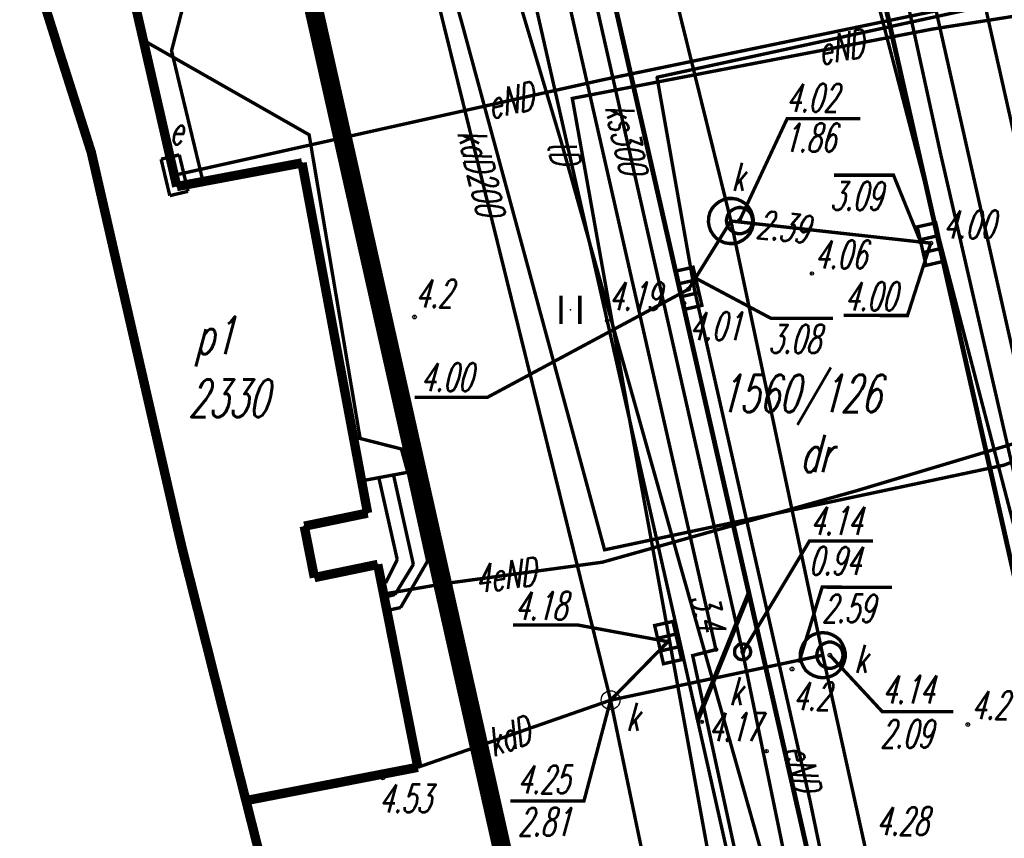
# Model space of a CAD drawing. Extents: x 6425777 to 6426103, y 6050596 to 6051176.
# Tile 36 of 72: x 6425814 to 6425841, y 6050892 to 6050914. Entities that reach past the tile are written whole.
import ezdxf

# ---------------------------------------------------------------- set-up
doc = ezdxf.new("R2010")
doc.units = 0
doc.header["$MEASUREMENT"] = 0
for name, pattern in [('BUR', [3, 2, -1]), ('GAP', [3, 2, -0.5, 0, -0.5]), ('GUZ', [1.5, 1, -0.5]), ('KOR', [4, 3, -1]), ('WRU', [1.5, 1, -0.5])]:
    doc.linetypes.add(name, pattern=pattern)
doc.layers.get('0').update_dxf_attribs({"linetype": 'CONTINUOUS'})
for name, color, linetype in [('210_oznaczenie_konturu_uzytku_gruntowego', 96, 'CONTINUOUS'), ('211_numer_dzialki_ewidencyjnej', 7, 'CONTINUOUS'), ('218_kontur_uzytku_gruntowego', 96, 'GUZ'), ('219_dzialka_ewidencyjna', 7, 'CONTINUOUS'), ('312_budynek_ewidencyjny', 7, 'CONTINUOUS'), ('312_oznaczenie_budynku_ewidencyjnego', 7, 'CONTINUOUS'), ('312_oznaczenie_budynku_ewidencyjnego_Atr124', 7, 'CONTINUOUS'), ('352_schody', 7, 'CONTINUOUS'), ('622_Punkt_rzednej_przewodu_SKPOD', 36, 'CONTINUOUS'), ('622_Punkt_rzednej_przewodu_SKPOD_Atr2', 36, 'CONTINUOUS'), ('622_Punkt_rzednej_przewodu_SKPOD_Atr3', 36, 'CONTINUOUS'), ('625_Punkt_rzednej_przewodu_SEPOD', 1, 'CONTINUOUS'), ('625_Punkt_rzednej_przewodu_SEPOD_Atr3', 1, 'CONTINUOUS'), ('940_Trawnik_symb__poj_', 7, 'CONTINUOUS'), ('chodnik__powierzchnia_', 7, 'WRU'), ('GEO_KOM_szafa_elektroenergetyczna', 1, 'CONTINUOUS'), ('Granica_portu_morskiego', 141, 'BUR'), ('jezdnia__powierzchnia_', 7, 'KOR'), ('komora_podziemna___przewod_kanalizacyjny__powierzchnia_', 36, 'CONTINUOUS'), ('kratka_sciekowa__punkt_', 36, 'CONTINUOUS'), ('kraweznik__linia_', 7, 'CONTINUOUS'), ('przewod_elektroenergetyczny__linia_', 1, 'CONTINUOUS'), ('przewod_elektroenergetyczny__linia__Atr1', 1, 'CONTINUOUS'), ('przewod_kanalizacyjny__linia_', 36, 'CONTINUOUS'), ('przewod_kanalizacyjny__linia__Atr1', 36, 'CONTINUOUS'), ('przewod_telekomunikacyjny__linia_', 30, 'CONTINUOUS'), ('przewod_telekomunikacyjny__linia__Atr1', 30, 'CONTINUOUS'), ('przewod_wodociagowy__linia_', 5, 'CONTINUOUS'), ('punkt_o_okreslonej_wysokosci__siec_kanalizacyjna_', 36, 'CONTINUOUS'), ('punkt_o_okreslonej_wysokosci__siec_kanalizacyjna__Atr2', 36, 'CONTINUOUS'), ('punkt_o_okreslonej_wysokosci__siec_kanalizacyjna__Atr3', 36, 'CONTINUOUS'), ('punkt_o_okreslonej_wysokosci__siec_telekomunikacyjna__Atr2', 30, 'CONTINUOUS'), ('punkt_wysokosciowy_naturalny', 7, 'CONTINUOUS'), ('punkt_wysokosciowy_naturalny_Atr2', 7, 'CONTINUOUS'), ('punkt_wysokosciowy_sztuczny', 7, 'CONTINUOUS'), ('punkt_wysokosciowy_sztuczny_Atr2', 7, 'CONTINUOUS'), ('szafa_elektroenergetyczna__punkt_', 1, 'CONTINUOUS'), ('wlaz___siec_kanalizacyjna__powierzchnia_', 7, 'CONTINUOUS'), ('wlaz___siec_kanalizacyjna__powierzchnia__Atr17', 7, 'CONTINUOUS'), ('wlaz_okragly___siec_kanalizacyjna__punkt_', 7, 'CONTINUOUS'), ('wlaz_okragly___siec_kanalizacyjna__punkt__Atr17', 7, 'CONTINUOUS'), ('Zakres', 7, 'GAP')]:
    doc.layers.add(name, color=color, linetype=linetype)
doc.styles.get("Standard").update_dxf_attribs({"font": 'simplex.shx', "width": 0.85})

# ---------------------------------------------------------------- blocks, each defined once
blk = doc.blocks.new('801')
at = {"color": 0, "linetype": 'Continuous'}
blk.add_circle((0, 0), 0.1, dxfattribs=at)

msp = doc.modelspace()

# ---------------------------------------------------------------- linework, layer by layer
for p in [(6425826.24, 6050913.95), (6425838.79, 6050913.81), (6425817.74, 6050913.51), (6425815.43, 6050913.42), (6425815.44, 6050913.38), (6425818.49, 6050913.23), (6425830.01, 6050912.46), (6425831.42, 6050912.52), (6425831.44, 6050912.52), (6425829.18, 6050911.96), (6425822.16, 6050910.99), (6425828.89, 6050910.78), (6425816.35, 6050910.52), (6425838.99, 6050910.54), (6425821.97, 6050910.24), (6425818.56, 6050909.91), (6425818.57, 6050909.91), (6425818.63, 6050909.61), (6425819.33, 6050909.74), (6425833.41, 6050908.69), (6425833.64, 6050908.7), (6425833.98, 6050908.63), (6425834, 6050908.61), (6425838.47, 6050908.13), (6425838.74, 6050908.1), (6425838.97, 6050908.07), (6425832.46, 6050907.17), (6425835.57, 6050907.29), (6425832.28, 6050906.87), (6425832.44, 6050906.85), (6425832.16, 6050906.5), (6425824.97, 6050906.13), (6425829.13, 6050906.32), (6425830.11, 6050906.03), (6425823.52, 6050902.89), (6425824.62, 6050902.61), (6425840.7, 6050902.18), (6425824.41, 6050901.92), (6425824.79, 6050901.99), (6425824.8, 6050901.99), (6425823.56, 6050901.76), (6425824.02, 6050901.84), (6425831, 6050901.75), (6425836.74, 6050901.49), (6425823.72, 6050900.9), (6425818.63, 6050900.57), (6425822.03, 6050900.55), (6425818.78, 6050899.93), (6425830.04, 6050899.92), (6425824.51, 6050899.66), (6425825.32, 6050899.62), (6425829.98, 6050899.59), (6425823.99, 6050899.53), (6425824.94, 6050899.53), (6425832.08, 6050899.43), (6425822.3, 6050899.18), (6425824.2, 6050899.04), (6425825.78, 6050899.02), (6425824.09, 6050899.01), (6425833.89, 6050898.76), (6425824.15, 6050898.74), (6425824.16, 6050898.65), (6425824.45, 6050898.73), (6425824.23, 6050898.3), (6425824.6, 6050898.38), (6425831.73, 6050897.47), (6425833.01, 6050897.26), (6425833.72, 6050897.2), (6425833.73, 6050897.2), (6425832.39, 6050897.1), (6425835.24, 6050896.97), (6425835.86, 6050897.11), (6425836.05, 6050897.11), (6425835.04, 6050896.74), (6425830.2, 6050895.91), (6425819.81, 6050895.85), (6425819.82, 6050895.81), (6425832.52, 6050895.38), (6425832.63, 6050895.33), (6425839.73, 6050895.26), (6425834.36, 6050894.55), (6425825.06, 6050894.12), (6425824.13, 6050893.83), (6425820.474, 6050893.231), (6425835.52, 6050893.23)]:
    msp.add_point(p)
at = {"layer": '218_kontur_uzytku_gruntowego', "linetype": 'GUZ', "const_width": 0.09}
msp.add_lwpolyline([(6425830.3, 6050878.59), (6425817.2, 6050937.01)], dxfattribs=at)
at = {"layer": '219_dzialka_ewidencyjna', "linetype": 'Continuous', "const_width": 0.09}
msp.add_lwpolyline([(6425830.3, 6050878.59), (6425817.2, 6050937.01)], dxfattribs=at)
at = {"layer": '312_budynek_ewidencyjny', "linetype": 'Continuous', "const_width": 0.25}
for points in [[(6425817.11, 6050916.25), (6425818.63, 6050909.61)], [(6425818.63, 6050909.61), (6425821.97, 6050910.24)], [(6425821.97, 6050910.24), (6425823.72, 6050900.9)], [(6425823.72, 6050900.9), (6425822.03, 6050900.55)], [(6425822.03, 6050900.55), (6425822.3, 6050899.18)], [(6425822.3, 6050899.18), (6425823.99, 6050899.53)], [(6425823.99, 6050899.53), (6425825.06, 6050894.12)], [(6425825.06, 6050894.12), (6425820.474, 6050893.231)]]:
    msp.add_lwpolyline(points, dxfattribs=at)
at = {"layer": '352_schody', "linetype": 'Continuous', "const_width": 0.09}
for points in [[(6425823.56, 6050901.76), (6425824.8, 6050901.99)], [(6425824.41, 6050901.92), (6425824.94, 6050899.53)], [(6425824.8, 6050901.99), (6425825.32, 6050899.62)], [(6425824.02, 6050901.84), (6425824.51, 6050899.66)], [(6425824.51, 6050899.66), (6425824.2, 6050899.04)], [(6425824.94, 6050899.53), (6425824.45, 6050898.73)], [(6425825.32, 6050899.62), (6425824.6, 6050898.38)], [(6425824.2, 6050899.04), (6425824.09, 6050899.01)], [(6425824.45, 6050898.73), (6425824.16, 6050898.65)], [(6425824.6, 6050898.38), (6425824.23, 6050898.3)]]:
    msp.add_lwpolyline(points, dxfattribs=at)
at = {"layer": '622_Punkt_rzednej_przewodu_SKPOD', "linetype": 'Continuous'}
for centre in [(6425834, 6050908.61), (6425838.47, 6050908.13), (6425832.46, 6050907.17), (6425835.24, 6050896.97)]:
    msp.add_circle(centre, 0.05, dxfattribs=at)
at = {"layer": '622_Punkt_rzednej_przewodu_SKPOD_Atr2', "linetype": 'Continuous', "const_width": 0.09}
for points in [[(6425838.47, 6050908.13), (6425837.747, 6050909.913), (6425836.159, 6050909.913)], [(6425832.46, 6050907.17), (6425834.485, 6050906.091), (6425836.133, 6050906.091)], [(6425835.24, 6050896.97), (6425835.844, 6050898.925), (6425837.71, 6050898.92)]]:
    msp.add_lwpolyline(points, dxfattribs=at)
at = {"layer": '625_Punkt_rzednej_przewodu_SEPOD', "linetype": 'Continuous'}
msp.add_circle((6425833.01, 6050897.26), 0.05, dxfattribs=at)
at = {"layer": '940_Trawnik_symb__poj_', "linetype": 'Continuous', "const_width": 0.09}
for points in [[(6425828.88, 6050905.945), (6425828.88, 6050906.695)], [(6425829.38, 6050905.945), (6425829.38, 6050906.695)]]:
    msp.add_lwpolyline(points, dxfattribs=at)
at = {"layer": 'chodnik__powierzchnia_', "linetype": 'WRU', "const_width": 0.09}
msp.add_lwpolyline([(6425817.74, 6050913.51), (6425822.16, 6050910.99), (6425823.52, 6050902.89), (6425824.62, 6050902.61), (6425824.79, 6050901.99)], dxfattribs=at)
at = {"layer": 'Granica_portu_morskiego', "linetype": 'BUR', "const_width": 0.5}
msp.add_lwpolyline([(6425837.206, 6050782.962), (6425842.26, 6050792.88), (6425847.24, 6050802.62), (6425849.03, 6050809.03), (6425849.73, 6050815.27), (6425840.21, 6050858.23), (6425837.74, 6050869.84), (6425836.87, 6050873.27), (6425831.74, 6050872.2), (6425830.3, 6050878.59), (6425817.2, 6050937.01), (6425814.43, 6050950.15), (6425808.75, 6050977.04), (6425804.17, 6050997.97), (6425802.46, 6051005.79), (6425800.64, 6051014.43), (6425797.44, 6051028.28), (6425797.06, 6051028.03), (6425794.73, 6051037.78), (6425793.079, 6051044.668)], dxfattribs=at)
at = {"layer": 'jezdnia__powierzchnia_', "linetype": 'KOR', "const_width": 0.09}
for points in [[(6425825.83, 6050963.78), (6425831.01, 6050947.79), (6425834.02, 6050938.28), (6425836.79, 6050928.66), (6425839.31, 6050918.35), (6425841.49, 6050908.65), (6425849.77, 6050871.52), (6425852.86, 6050857.93)], [(6425818.39, 6050931.16), (6425818.89, 6050929.2), (6425822.37, 6050929.96), (6425822.89, 6050929.89), (6425823.57, 6050929.44), (6425824.27, 6050928.73), (6425824.92, 6050927.61), (6425825.59, 6050925.36), (6425826.54, 6050921.61), (6425827.46, 6050917.72), (6425830.11, 6050906.03), (6425832.52, 6050895.38), (6425833.29, 6050891.95), (6425835.14, 6050883.76)]]:
    msp.add_lwpolyline(points, dxfattribs=at)
at = {"layer": 'komora_podziemna___przewod_kanalizacyjny__powierzchnia_', "linetype": 'Continuous', "const_width": 0.09}
for points in [[(6425832.85, 6050908.92), (6425832.82, 6050908.8), (6425832.81, 6050908.67), (6425832.83, 6050908.55), (6425832.87, 6050908.43), (6425832.94, 6050908.32), (6425833.02, 6050908.23), (6425833.13, 6050908.16), (6425833.24, 6050908.11), (6425833.37, 6050908.09), (6425833.49, 6050908.09), (6425833.61, 6050908.12), (6425833.73, 6050908.18), (6425833.83, 6050908.26), (6425833.91, 6050908.35), (6425833.97, 6050908.46), (6425834, 6050908.58), (6425834.01, 6050908.71), (6425833.99, 6050908.83), (6425833.95, 6050908.95), (6425833.88, 6050909.06), (6425833.8, 6050909.15), (6425833.69, 6050909.22), (6425833.58, 6050909.27), (6425833.45, 6050909.29), (6425833.33, 6050909.29), (6425833.21, 6050909.26), (6425833.09, 6050909.2), (6425832.99, 6050909.12), (6425832.91, 6050909.03)], [(6425835.86, 6050897.71), (6425835.73, 6050897.7), (6425835.61, 6050897.66), (6425835.5, 6050897.6), (6425835.41, 6050897.51), (6425835.34, 6050897.41), (6425835.29, 6050897.29), (6425835.26, 6050897.17), (6425835.26, 6050897.04), (6425835.29, 6050896.92), (6425835.34, 6050896.81), (6425835.41, 6050896.7), (6425835.51, 6050896.62), (6425835.62, 6050896.56), (6425835.74, 6050896.52), (6425835.86, 6050896.51), (6425835.99, 6050896.52), (6425836.11, 6050896.56), (6425836.22, 6050896.62), (6425836.31, 6050896.71), (6425836.38, 6050896.81), (6425836.43, 6050896.93), (6425836.46, 6050897.05), (6425836.46, 6050897.18), (6425836.43, 6050897.3), (6425836.38, 6050897.41), (6425836.31, 6050897.52), (6425836.21, 6050897.6), (6425836.1, 6050897.66), (6425835.98, 6050897.7)]]:
    msp.add_lwpolyline(points, close=True, dxfattribs=at)
at = {"layer": 'kratka_sciekowa__punkt_', "linetype": 'Continuous', "const_width": 0.09}
for points in [[(6425838.874, 6050908.642), (6425839.104, 6050907.62), (6425838.614, 6050907.506), (6425838.382, 6050908.534)], [(6425832.402, 6050907.458), (6425832.636, 6050906.44), (6425832.15, 6050906.327), (6425831.914, 6050907.347)], [(6425831.862, 6050898.01), (6425832.096, 6050896.99), (6425831.611, 6050896.881), (6425831.376, 6050897.901)]]:
    msp.add_lwpolyline(points, close=True, dxfattribs=at)
for points in [[(6425838.462, 6050908.189), (6425838.95, 6050908.303)], [(6425838.541, 6050907.849), (6425839.03, 6050907.962)], [(6425831.991, 6050907.01), (6425832.483, 6050907.121)], [(6425832.071, 6050906.668), (6425832.561, 6050906.78)], [(6425831.45, 6050897.559), (6425831.939, 6050897.673)], [(6425831.529, 6050897.222), (6425832.018, 6050897.334)]]:
    msp.add_lwpolyline(points, dxfattribs=at)
at = {"layer": 'kratka_sciekowa__punkt_', "color": 7}
for p in [(6425838.74, 6050908.1), (6425832.28, 6050906.87), (6425831.73, 6050897.47)]:
    msp.add_point(p, dxfattribs=at)
at = {"layer": 'kraweznik__linia_', "linetype": 'Continuous', "const_width": 0.13}
for points in [[(6425858.56, 6050802.95), (6425859.31, 6050804.79), (6425859.77, 6050806.74), (6425860.05, 6050809.18), (6425860.05, 6050811.08), (6425859.83, 6050813.49), (6425859.47, 6050815.64), (6425858.46, 6050820.23), (6425851.98, 6050849.51), (6425843.37, 6050888.59), (6425836.75, 6050917.89), (6425834.37, 6050927.68), (6425832.89, 6050933.04), (6425831.57, 6050937.43), (6425828.57, 6050946.91), (6425825.13, 6050957.62), (6425824.69, 6050959.13), (6425824.59, 6050960.26), (6425824.73, 6050961.36), (6425825.22, 6050962.77), (6425825.83, 6050963.78), (6425826.43, 6050964.42), (6425827.66, 6050965.18)], [(6425830.26, 6050877.48), (6425834.34, 6050878.32), (6425835.06, 6050878.54), (6425836.09, 6050879.16), (6425836.78, 6050880.13), (6425837.23, 6050881.18), (6425837.38, 6050882.37), (6425837.19, 6050884.02), (6425835.68, 6050890.88), (6425833.89, 6050898.76), (6425829.91, 6050916.24)], [(6425832.52, 6050895.38), (6425833.89, 6050898.76)]]:
    msp.add_lwpolyline(points, dxfattribs=at)
at = {"layer": 'przewod_elektroenergetyczny__linia_', "linetype": 'Continuous', "const_width": 0.09}
for points in [[(6425855.16, 6050908.85), (6425855.13, 6050907.77), (6425847.66, 6050904.96), (6425840.7, 6050902.18), (6425830.04, 6050899.92), (6425826.24, 6050913.95), (6425824.21, 6050921.22), (6425823.67, 6050932.37), (6425824.11, 6050940.41), (6425819.79, 6050951.92), (6425814.32, 6050967.62), (6425811.03, 6050978), (6425808.7, 6050979.51), (6425805.84, 6050995.18)], [(6425818.56, 6050909.91), (6425830.01, 6050912.46), (6425838.85, 6050914.29), (6425844.11, 6050915.83), (6425845.82, 6050915.94)], [(6425831.42, 6050912.52), (6425843.16, 6050915.07), (6425845.82, 6050915.94)], [(6425828.95, 6050915.13), (6425833.01, 6050897.26), (6425832.39, 6050897.1), (6425833.74, 6050890.87), (6425835.13, 6050885.86), (6425836.56, 6050882.61), (6425837.41, 6050879.79), (6425838.37, 6050873.19), (6425839.18, 6050872.24), (6425839.68, 6050869.99), (6425842.26, 6050857.13)], [(6425848.21, 6050802.73), (6425850.1, 6050808.93), (6425850.22, 6050813.47), (6425849.23, 6050813.87), (6425848.42, 6050820.21), (6425849.42, 6050821.49), (6425847.56, 6050828.9), (6425847.93, 6050831), (6425846.44, 6050839.45), (6425843.41, 6050846.04), (6425841.43, 6050855.62), (6425841.66, 6050856.05), (6425840.86, 6050859.56), (6425839.93, 6050859.54), (6425840.21, 6050861.99), (6425840.65, 6050862.67), (6425840.09, 6050865.24), (6425838.65, 6050866.26), (6425835.63, 6050879.37), (6425833.28, 6050889.21), (6425831, 6050901.75), (6425829.18, 6050911.96), (6425838.79, 6050913.81), (6425846.11, 6050914.96)], [(6425831.44, 6050912.52), (6425832.44, 6050906.85), (6425835.52, 6050893.23), (6425837.18, 6050885.23), (6425838.08, 6050883), (6425835.79, 6050879.35), (6425824.633, 6050876.844)], [(6425824.15, 6050898.74), (6425825.78, 6050899.02), (6425829.98, 6050899.59), (6425836.74, 6050901.49), (6425841.58, 6050902.94), (6425848.53, 6050905.8), (6425855.46, 6050907.87), (6425855.76, 6050909.02)]]:
    msp.add_lwpolyline(points, dxfattribs=at)
at = {"layer": 'przewod_kanalizacyjny__linia_', "linetype": 'Continuous', "const_width": 0.09}
for points in [[(6425803.65, 6051009.4), (6425804.63, 6051005.14), (6425806.68, 6050995.94), (6425810.79, 6050978.88), (6425813.34, 6050969.44), (6425814.21, 6050966.31), (6425815.58, 6050961.49), (6425820.85, 6050944.08), (6425822.61, 6050935.95), (6425826.34, 6050928.05), (6425828.65, 6050919.64), (6425833.72, 6050897.2), (6425835.7, 6050887.59), (6425838.08, 6050878.57), (6425839.01, 6050874.38), (6425838.32, 6050871.66)], [(6425816.24, 6050968.33), (6425823.91, 6050943.66), (6425827.04, 6050934.49), (6425833.41, 6050908.69), (6425835.86, 6050897.11), (6425839.88, 6050878.88)], [(6425815.34, 6050932.25), (6425824.78, 6050917.85), (6425830.2, 6050895.91), (6425833.39, 6050880.6)], [(6425838.74, 6050908.1), (6425833.41, 6050908.69), (6425832.28, 6050906.87)], [(6425825.06, 6050894.12), (6425830.2, 6050895.91), (6425831.73, 6050897.47)], [(6425835.86, 6050897.11), (6425830.2, 6050895.91)]]:
    msp.add_lwpolyline(points, dxfattribs=at)
at = {"layer": 'przewod_telekomunikacyjny__linia_', "linetype": 'Continuous', "const_width": 0.09}
for points in [[(6425812.26, 6050995.19), (6425814.86, 6050984.52), (6425817.91, 6050972.57), (6425821.65, 6050961.52), (6425824.51, 6050952.97), (6425827.48, 6050945.92), (6425835.51, 6050925.29), (6425836.29, 6050922.92), (6425838.99, 6050910.54), (6425843.11, 6050892.6), (6425847.75, 6050871.43), (6425850.45, 6050859.02), (6425853.82, 6050844.27), (6425855.4, 6050836.68), (6425856.7, 6050829.88), (6425858.86, 6050817.7), (6425859.33, 6050809.12), (6425858.79, 6050805.26), (6425857.94, 6050803.16), (6425855.74, 6050797.83), (6425853.43, 6050793.03), (6425850.85, 6050788.35), (6425849.12, 6050785.21), (6425836.612, 6050764.592)], [(6425834.59, 6050890.56), (6425832.08, 6050899.43), (6425828.89, 6050910.78), (6425827.08, 6050916.85), (6425823.05, 6050931.01), (6425819.08, 6050946.21), (6425816.14, 6050957.26), (6425811.85, 6050971.32), (6425809.67, 6050977.93)], [(6425819.33, 6050909.74), (6425818.49, 6050913.23), (6425821.04, 6050923.1), (6425823.06, 6050931.05)]]:
    msp.add_lwpolyline(points, dxfattribs=at)
at = {"layer": 'przewod_wodociagowy__linia_', "linetype": 'Continuous', "const_width": 0.09}
for points in [[(6425802.26, 6051054.07), (6425802.5, 6051053.3), (6425802.57, 6051052.63), (6425807.13, 6051032.11), (6425811.75, 6051015.23), (6425814.5, 6051003.03), (6425816.4, 6050995.75), (6425820.86, 6050979.59), (6425825.17, 6050964.71), (6425829.29, 6050948.23), (6425834.93, 6050931.84), (6425845.96, 6050882.89), (6425847.56, 6050874.65)], [(6425850.85, 6050788.35), (6425853.43, 6050793.03), (6425857.25, 6050800.07), (6425858.52, 6050805.32), (6425859.71, 6050811.85), (6425858.85, 6050820.38), (6425854.58, 6050842.52), (6425849.38, 6050866.15), (6425845.22, 6050884.18), (6425836.52, 6050917.63), (6425833.02, 6050930.78), (6425827.03, 6050947.56), (6425824.17, 6050955.13), (6425820.07, 6050966.77), (6425818.09, 6050972.14), (6425812.91, 6050989.2), (6425811.09, 6050995.03), (6425805.31, 6051013.77), (6425800.48, 6051030.42), (6425794.793, 6051049.484)]]:
    msp.add_lwpolyline(points, dxfattribs=at)
at = {"layer": 'punkt_o_okreslonej_wysokosci__siec_kanalizacyjna_', "color": 34}
for p in [(6425833.64, 6050908.7), (6425838.74, 6050908.1), (6425832.28, 6050906.87), (6425831.73, 6050897.47), (6425833.73, 6050897.2), (6425836.05, 6050897.11), (6425830.2, 6050895.91)]:
    msp.add_point(p, dxfattribs=at)
at = {"layer": 'punkt_o_okreslonej_wysokosci__siec_kanalizacyjna__Atr2', "linetype": 'Continuous', "const_width": 0.09}
for points in [[(6425833.64, 6050908.7), (6425834.91, 6050911.42), (6425836.865, 6050911.42)], [(6425838.74, 6050908.1), (6425838.12, 6050906.17), (6425836.414, 6050906.171)], [(6425832.28, 6050906.87), (6425826.92, 6050903.99), (6425824.971, 6050903.99)], [(6425833.73, 6050897.2), (6425835.506, 6050900.156), (6425837.202, 6050900.156)], [(6425831.73, 6050897.47), (6425829.315, 6050897.917), (6425827.595, 6050897.917)], [(6425836.05, 6050897.11), (6425837.45, 6050895.6), (6425839.341, 6050895.6)], [(6425830.2, 6050895.91), (6425829.49, 6050893.22), (6425827.53, 6050893.22)]]:
    msp.add_lwpolyline(points, dxfattribs=at)
at = {"layer": 'punkt_wysokosciowy_naturalny', "color": 7}
for p in [(6425824.97, 6050906.13), (6425835.04, 6050896.74), (6425839.73, 6050895.26)]:
    msp.add_point(p, dxfattribs=at)
at = {"layer": 'punkt_wysokosciowy_sztuczny', "linetype": 'Continuous'}
for centre in [(6425838.97, 6050908.07), (6425835.57, 6050907.29), (6425832.16, 6050906.5), (6425830.11, 6050906.03), (6425832.63, 6050895.33), (6425834.36, 6050894.55), (6425824.13, 6050893.83)]:
    msp.add_circle(centre, 0.045, dxfattribs=at)
at = {"layer": 'szafa_elektroenergetyczna__punkt_', "linetype": 'Continuous', "const_width": 0.09}
for points in [[(6425818.211, 6050910.338), (6425818.697, 6050910.454)], [(6425818.211, 6050910.338), (6425818.443, 6050909.366)], [(6425818.697, 6050910.454), (6425818.929, 6050909.482)], [(6425818.443, 6050909.366), (6425818.929, 6050909.482)]]:
    msp.add_lwpolyline(points, dxfattribs=at)
at = {"layer": 'wlaz___siec_kanalizacyjna__powierzchnia_', "linetype": 'Continuous', "const_width": 0.09}
for points in [[(6425833.99, 6050908.7), (6425833.98, 6050908.77), (6425833.96, 6050908.84), (6425833.93, 6050908.9), (6425833.88, 6050908.96), (6425833.82, 6050909), (6425833.75, 6050909.03), (6425833.68, 6050909.05), (6425833.61, 6050909.05), (6425833.53, 6050909.03), (6425833.47, 6050909), (6425833.41, 6050908.96), (6425833.36, 6050908.9), (6425833.32, 6050908.84), (6425833.3, 6050908.77), (6425833.29, 6050908.7), (6425833.3, 6050908.63), (6425833.32, 6050908.56), (6425833.36, 6050908.49), (6425833.41, 6050908.44), (6425833.47, 6050908.4), (6425833.53, 6050908.37), (6425833.61, 6050908.35), (6425833.68, 6050908.35), (6425833.75, 6050908.37), (6425833.82, 6050908.4), (6425833.88, 6050908.44), (6425833.93, 6050908.49), (6425833.96, 6050908.56), (6425833.98, 6050908.63)], [(6425833.94, 6050897.2), (6425833.93, 6050897.24), (6425833.92, 6050897.29), (6425833.89, 6050897.33), (6425833.86, 6050897.36), (6425833.83, 6050897.39), (6425833.79, 6050897.4), (6425833.74, 6050897.41), (6425833.7, 6050897.41), (6425833.65, 6050897.4), (6425833.61, 6050897.39), (6425833.58, 6050897.36), (6425833.55, 6050897.33), (6425833.52, 6050897.29), (6425833.51, 6050897.24), (6425833.51, 6050897.2), (6425833.51, 6050897.16), (6425833.52, 6050897.11), (6425833.55, 6050897.07), (6425833.58, 6050897.04), (6425833.61, 6050897.01), (6425833.65, 6050897), (6425833.7, 6050896.99), (6425833.74, 6050896.99), (6425833.79, 6050897), (6425833.83, 6050897.01), (6425833.86, 6050897.04), (6425833.89, 6050897.07), (6425833.92, 6050897.11), (6425833.93, 6050897.16)], [(6425836.4, 6050897.11), (6425836.39, 6050897.18), (6425836.37, 6050897.25), (6425836.33, 6050897.32), (6425836.28, 6050897.37), (6425836.22, 6050897.41), (6425836.16, 6050897.44), (6425836.09, 6050897.46), (6425836.01, 6050897.46), (6425835.94, 6050897.44), (6425835.87, 6050897.41), (6425835.81, 6050897.37), (6425835.77, 6050897.32), (6425835.73, 6050897.25), (6425835.71, 6050897.18), (6425835.7, 6050897.11), (6425835.71, 6050897.04), (6425835.73, 6050896.97), (6425835.77, 6050896.9), (6425835.81, 6050896.85), (6425835.87, 6050896.81), (6425835.94, 6050896.78), (6425836.01, 6050896.76), (6425836.09, 6050896.76), (6425836.16, 6050896.78), (6425836.22, 6050896.81), (6425836.28, 6050896.85), (6425836.33, 6050896.9), (6425836.37, 6050896.97), (6425836.39, 6050897.04)]]:
    msp.add_lwpolyline(points, close=True, dxfattribs=at)
at = {"layer": 'wlaz_okragly___siec_kanalizacyjna__punkt_', "linetype": 'Continuous'}
msp.add_circle((6425830.2, 6050895.91), 0.25, dxfattribs=at)
at = {"layer": 'Zakres', "linetype": 'GAP', "const_width": 0.25}
msp.add_lwpolyline([(6425797.72, 6050972.92), (6425798.83, 6050969.02), (6425798.85, 6050968.92), (6425800.16, 6050964.4), (6425801.87, 6050958.46), (6425802.16, 6050957.42), (6425802.54, 6050956.13), (6425804.19, 6050951.02), (6425804.46, 6050950.23), (6425809.09, 6050937.15), (6425814.47, 6050916.6), (6425814.87, 6050915.2), (6425815.43, 6050913.42), (6425815.44, 6050913.38), (6425816.35, 6050910.52), (6425818.63, 6050900.57), (6425818.78, 6050899.93), (6425819.81, 6050895.85), (6425819.82, 6050895.81), (6425826.22, 6050870.59), (6425827.46, 6050868), (6425837.87, 6050823.64)], dxfattribs=at)

# ---------------------------------------------------------------- block references
at = {"layer": 'punkt_o_okreslonej_wysokosci__siec_kanalizacyjna_', "color": 34, "linetype": 'Continuous', "xscale": 0.5, "yscale": 0.5, "zscale": 0.5}
for p in [(6425833.64, 6050908.7), (6425833.73, 6050897.2), (6425836.05, 6050897.11), (6425830.2, 6050895.91)]:
    msp.add_blockref('801', p, dxfattribs=at)
for p, rotation in [((6425838.74, 6050908.1), 283), ((6425832.28, 6050906.87), 105.42), ((6425831.73, 6050897.47), 281)]:
    msp.add_blockref('801', p, dxfattribs=dict(at, rotation=rotation))
at = {"layer": 'punkt_wysokosciowy_naturalny', "color": 7, "linetype": 'Continuous', "xscale": 0.5, "yscale": 0.5, "zscale": 0.5}
for p in [(6425824.97, 6050906.13), (6425835.04, 6050896.74), (6425839.73, 6050895.26)]:
    msp.add_blockref('801', p, dxfattribs=at)

# ---------------------------------------------------------------- texts
at = {"layer": '210_oznaczenie_konturu_uzytku_gruntowego', "oblique": 15, "width": 0.62}
msp.add_text('dr', height=1, dxfattribs=at).set_placement((6425835.25, 6050901.99))
at = {"layer": '211_numer_dzialki_ewidencyjnej', "oblique": 15, "width": 0.62}
msp.add_text('1560/126', height=1, dxfattribs=at).set_placement((6425833.1, 6050903.59))
at = {"layer": '312_oznaczenie_budynku_ewidencyjnego', "oblique": 15, "width": 0.62}
msp.add_text('2330', height=1, dxfattribs=at).set_placement((6425818.94, 6050903.46))
at = {"layer": '312_oznaczenie_budynku_ewidencyjnego_Atr124', "oblique": 15, "width": 0.62}
msp.add_text('p1', height=1, dxfattribs=at).set_placement((6425819.12, 6050905.14))
at = {"layer": '622_Punkt_rzednej_przewodu_SKPOD_Atr3', "oblique": 15, "width": 0.62}
for s, p in [('3.09', (6425836.051, 6050908.982)), ('3.08', (6425834.407, 6050905.167)), ('2.59', (6425835.84, 6050897.98))]:
    msp.add_text(s, height=0.75, dxfattribs=at).set_placement(p)
msp.add_text('2.39', height=0.75, rotation=353.7, dxfattribs=at).set_placement((6425834.06, 6050908.24))
at = {"layer": '625_Punkt_rzednej_przewodu_SEPOD_Atr3', "oblique": 15, "width": 0.62}
msp.add_text('3.4', height=0.75, rotation=282.8, dxfattribs=at).set_placement((6425832.318, 6050898.666))
at = {"layer": 'GEO_KOM_szafa_elektroenergetyczna', "oblique": 15, "width": 0.62}
msp.add_text('e', height=0.75, dxfattribs=at).set_placement((6425818.436, 6050910.731))
at = {"layer": 'przewod_elektroenergetyczny__linia__Atr1', "oblique": 15, "width": 0.62}
for s, rotation, p in [('eND', 10.9, (6425835.802, 6050912.844)), ('eND', 12.6, (6425827.004, 6050911.406)), ('4eND', 7.7, (6425826.63, 6050898.758)), ('eND', 282.7, (6425834.815, 6050894.617))]:
    msp.add_text(s, height=0.75, rotation=rotation, dxfattribs=at).set_placement(p)
at = {"layer": 'przewod_kanalizacyjny__linia__Atr1', "oblique": 15, "width": 0.62}
for s, rotation, p in [('ks300', 282.7, (6425830.048, 6050911.725)), ('kdD200', 283.4, (6425826.11, 6050911.046)), ('kdD', 20.6, (6425827.066, 6050894.388))]:
    msp.add_text(s, height=0.75, rotation=rotation, dxfattribs=at).set_placement(p)
at = {"layer": 'przewod_telekomunikacyjny__linia__Atr1', "oblique": 15, "width": 0.62}
msp.add_text('tD', height=0.75, rotation=285.7, dxfattribs=at).set_placement((6425828.498, 6050910.757))
at = {"layer": 'punkt_o_okreslonej_wysokosci__siec_kanalizacyjna__Atr2', "oblique": 15, "width": 0.62}
for s, p in [('4.02', (6425834.873, 6050911.601)), ('4.00', (6425836.438, 6050906.305)), ('4.00', (6425825.129, 6050904.148)), ('4.14', (6425835.518, 6050900.321)), ('4.18', (6425827.643, 6050898.052)), ('4.14', (6425837.44, 6050895.82)), ('4.25', (6425827.71, 6050893.42))]:
    msp.add_text(s, height=0.75, dxfattribs=at).set_placement(p)
at = {"layer": 'punkt_o_okreslonej_wysokosci__siec_kanalizacyjna__Atr3', "oblique": 15, "width": 0.62}
for s, p in [('1.86', (6425834.819, 6050910.537)), ('0.94', (6425835.482, 6050899.25)), ('2.09', (6425837.39, 6050894.64)), ('2.81', (6425827.73, 6050892.29))]:
    msp.add_text(s, height=0.75, dxfattribs=at).set_placement(p)
at = {"layer": 'punkt_o_okreslonej_wysokosci__siec_telekomunikacyjna__Atr2', "oblique": 15, "width": 0.62}
msp.add_text('4.28', height=0.75, dxfattribs=at).set_placement((6425837.28, 6050892.31))
at = {"layer": 'punkt_wysokosciowy_naturalny_Atr2', "oblique": 15, "width": 0.62}
for p in [(6425824.99, 6050906.38), (6425835.06, 6050895.64), (6425839.82, 6050895.4)]:
    msp.add_text('4.2', height=0.75, dxfattribs=at).set_placement(p)
at = {"layer": 'punkt_wysokosciowy_sztuczny_Atr2', "oblique": 15, "width": 0.62}
for s, p in [('4.00', (6425839.061, 6050908.224)), ('4.06', (6425835.64, 6050907.422)), ('4.19', (6425830.15, 6050906.308)), ('4.01', (6425832.295, 6050905.51)), ('4.17', (6425832.808, 6050894.82)), ('4.53', (6425824.02, 6050892.91))]:
    msp.add_text(s, height=0.75, dxfattribs=at).set_placement(p)
at = {"layer": 'wlaz___siec_kanalizacyjna__powierzchnia__Atr17', "oblique": 15, "width": 0.62}
for p in [(6425833.423, 6050909.496), (6425836.7, 6050896.64), (6425833.367, 6050895.777)]:
    msp.add_text('k', height=0.75, dxfattribs=at).set_placement(p)
at = {"layer": 'wlaz_okragly___siec_kanalizacyjna__punkt__Atr17', "oblique": 15, "width": 0.62}
msp.add_text('k', height=0.75, dxfattribs=at).set_placement((6425830.62, 6050895.09))

doc.saveas('drawing.dxf')
